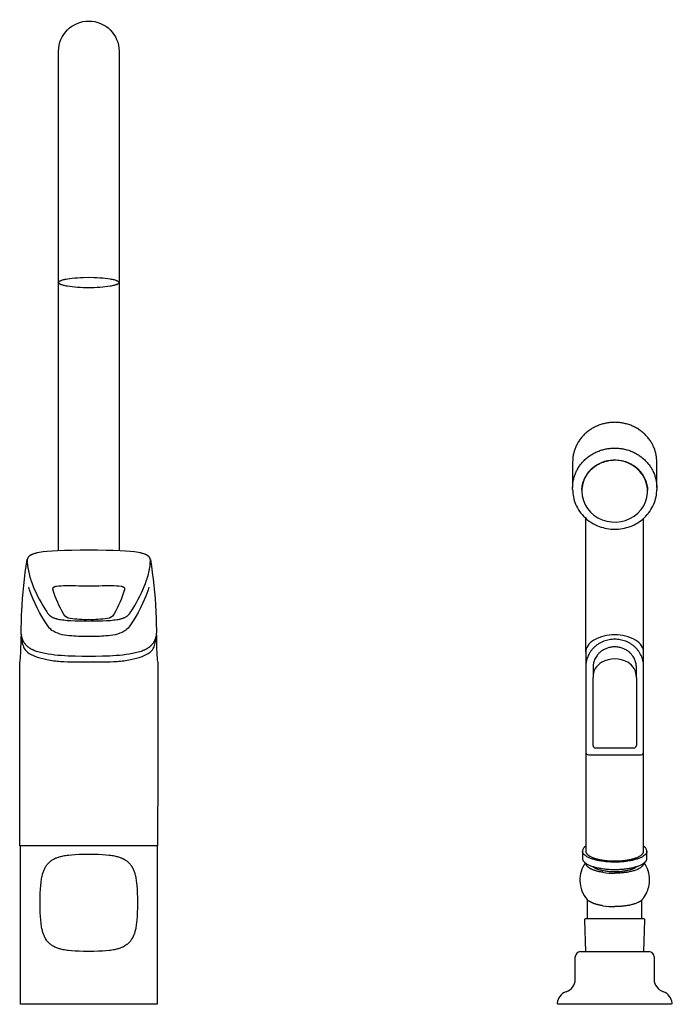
# Model space of a CAD drawing. Header units: millimetres. Extents: x -26 to 222, y 0 to 374.
import ezdxf

# ---------------------------------------------------------------- set-up
doc = ezdxf.new("R2010")
doc.units = ezdxf.units.MM
doc.header["$MEASUREMENT"] = 0
doc.layers.add('PLANNING', color=1, linetype='Continuous')

# ---------------------------------------------------------------- blocks, each defined once
blk = doc.blocks.new('83060000_f')
at = {"layer": 'PLANNING'}
for p, q in [((184, 206.25), (184, 196.45)), ((216, 196.45), (216, 206.25)), ((184, 195.77), (184, 196.45)), ((216, 196.45), (216, 195.77)), ((189, 133.92), (189, 184.78)), ((211, 58.25), (211, 184.78)), ((189, 133.92), (189, 58.25)), ((191.75, 128.14), (191.75, 124.31)), ((208.25, 124.31), (208.25, 128.14)), ((191.75, 112.03), (191.75, 124.31)), ((208.25, 124.31), (208.25, 112.03)), ((191.75, 98.44), (191.75, 112.03)), ((208.25, 112.03), (208.25, 98.44)), ((207.25, 97.44), (192.75, 97.44)), ((190, 94.86), (210, 94.86)), ((187.75, 58.25), (187.75, 55.46)), ((212.25, 55.46), (212.25, 58.25)), ((189.68, 32.54), (189.68, 39.66)), ((210.32, 32.54), (210.32, 39.66)), ((188.52, 32.02), (188.93, 20.04)), ((210.98, 32.54), (189.02, 32.54)), ((211.07, 20.04), (211.48, 32.02)), ((187, 20.04), (213, 20.04)), ((185, 9.54), (185, 18.04)), ((215, 18.04), (215, 9.54)), ((178.53, 0), (178.09, 0.5)), ((221.47, 0), (178.53, 0)), ((221.91, 0.5), (221.47, 0))]:
    blk.add_line(p, q, dxfattribs=at)
for points in [[(-11.5, 172.47), (-11.5, 362.35, -1), (11.5, 362.35), (11.5, 172.47)], [(23.41, 169.09, -0.031201), (25.5, 149.29, -0.009957), (25.7, 142.02, -0.053307), (25.48, 139.74), (25.44, 139.58), (25.41, 139.43), (25.36, 139.28), (25.32, 139.13), (25.27, 138.97), (25.21, 138.82), (25.16, 138.67), (25.09, 138.52), (25.03, 138.37), (24.96, 138.22), (24.88, 138.07), (24.8, 137.92), (24.72, 137.78), (24.64, 137.63), (24.55, 137.49), (24.45, 137.34), (24.37, 137.23), (24.29, 137.12), (24.21, 137.01), (24.12, 136.9), (24.03, 136.79), (23.94, 136.68), (23.84, 136.57), (23.74, 136.47), (23.64, 136.36), (23.53, 136.25), (23.42, 136.15), (23.3, 136.04), (23.18, 135.94), (23.05, 135.83), (22.92, 135.73), (22.78, 135.63), (22.64, 135.53), (22.5, 135.43), (22.34, 135.33), (22.19, 135.23), (22.03, 135.14), (21.86, 135.04), (21.69, 134.95), (21.51, 134.86), (21.32, 134.77), (21.13, 134.68), (20.94, 134.59), (20.74, 134.5), (20.31, 134.33), (19.86, 134.17), (19.36, 134.01), (18.84, 133.85), (18.31, 133.71), (17.75, 133.58), (17.18, 133.45), (16.6, 133.34), (15.4, 133.13), (14.17, 132.96), (12.91, 132.81), (11.64, 132.68), (10.36, 132.58), (7.83, 132.42), (5.2, 132.31), (2.56, 132.24), (0, 132.22), (-2.56, 132.24), (-5.2, 132.31), (-7.83, 132.42), (-10.36, 132.58), (-11.64, 132.68), (-12.91, 132.81), (-14.17, 132.96), (-15.4, 133.13), (-16.6, 133.34), (-17.18, 133.45), (-17.75, 133.58), (-18.31, 133.71), (-18.84, 133.85), (-19.36, 134.01), (-19.86, 134.17), (-20.31, 134.33), (-20.74, 134.5), (-20.94, 134.59), (-21.14, 134.68), (-21.33, 134.77), (-21.51, 134.86), (-21.69, 134.95), (-21.86, 135.04), (-22.03, 135.14), (-22.19, 135.23), (-22.34, 135.33), (-22.5, 135.43), (-22.64, 135.53), (-22.78, 135.63), (-22.92, 135.73), (-23.05, 135.83), (-23.18, 135.94), (-23.3, 136.04), (-23.42, 136.15), (-23.53, 136.25), (-23.64, 136.36), (-23.74, 136.47), (-23.84, 136.57), (-23.94, 136.68), (-24.04, 136.79), (-24.13, 136.9), (-24.21, 137.01), (-24.3, 137.12), (-24.38, 137.23), (-24.45, 137.34), (-24.55, 137.49), (-24.64, 137.63), (-24.72, 137.78), (-24.8, 137.92), (-24.88, 138.07), (-24.96, 138.22), (-25.03, 138.37), (-25.09, 138.52), (-25.15, 138.67), (-25.21, 138.82), (-25.27, 138.97), (-25.32, 139.13), (-25.36, 139.28), (-25.41, 139.43), (-25.44, 139.58), (-25.48, 139.74, -0.056197), (-25.7, 142.02, -0.007176), (-25.5, 149.29, -0.031236), (-23.41, 169.09)], [(22.85, 158.65), (22.52, 157.57, -0.067131), (15.86, 144.25, -0.016022), (15.35, 143.53, -0.096723), (13.48, 141.82, -0.114509), (6.48, 140.04, -0.019981), (0, 139.84, -0.019981), (-6.48, 140.04, -0.11451), (-13.48, 141.82, -0.095192), (-15.35, 143.53, -0.017475), (-15.85, 144.25, -0.067139), (-22.52, 157.57), (-22.85, 158.64)], [(9.58, 148.34), (9.49, 148.18, -0.23463), (7.1, 146.7, -0.045737), (0, 146.25, -0.045734), (-7.1, 146.7, -0.234633), (-9.49, 148.18), (-9.66, 148.49, -0.055901), (-13.5, 157.34), (-13.53, 157.45), (-13.57, 157.57), (-13.58, 157.63), (-13.59, 157.69), (-13.61, 157.75), (-13.61, 157.81), (-13.62, 157.84), (-13.62, 157.87), (-13.62, 157.89), (-13.63, 157.92), (-13.63, 157.95), (-13.63, 157.98), (-13.63, 158.01), (-13.63, 158.04), (-13.63, 158.07), (-13.62, 158.1), (-13.62, 158.12), (-13.62, 158.14), (-13.61, 158.15), (-13.61, 158.17), (-13.61, 158.18), (-13.61, 158.19), (-13.6, 158.21), (-13.6, 158.22), (-13.6, 158.23), (-13.59, 158.25), (-13.59, 158.26), (-13.58, 158.27), (-13.58, 158.29), (-13.57, 158.3), (-13.56, 158.32), (-13.56, 158.33), (-13.55, 158.34), (-13.54, 158.36), (-13.54, 158.37), (-13.53, 158.38), (-13.52, 158.4), (-13.51, 158.41), (-13.5, 158.43), (-13.49, 158.44), (-13.48, 158.45), (-13.47, 158.46), (-13.46, 158.48), (-13.45, 158.49), (-13.44, 158.5), (-13.43, 158.52), (-13.42, 158.53), (-13.4, 158.54), (-13.39, 158.56), (-13.38, 158.57), (-13.36, 158.58), (-13.35, 158.59), (-13.33, 158.61), (-13.32, 158.62), (-13.3, 158.63), (-13.28, 158.64), (-13.26, 158.65), (-13.23, 158.68), (-13.19, 158.7), (-13.15, 158.72), (-13.1, 158.75), (-13.06, 158.77), (-13.01, 158.79), (-12.96, 158.81), (-12.91, 158.83), (-12.85, 158.85), (-12.79, 158.87), (-12.73, 158.89), (-12.67, 158.91), (-12.6, 158.93), (-12.46, 158.97), (-12.3, 159, -0.03773), (-5.06, 159.18, 0.006655), (5.06, 159.18, -0.037749), (12.3, 159), (12.45, 158.97), (12.6, 158.93), (12.67, 158.91), (12.73, 158.89), (12.79, 158.87), (12.85, 158.85), (12.91, 158.83), (12.96, 158.81), (13.01, 158.79), (13.06, 158.77), (13.1, 158.75), (13.15, 158.72), (13.19, 158.7), (13.23, 158.68), (13.26, 158.65), (13.28, 158.64), (13.3, 158.63), (13.31, 158.62), (13.33, 158.61), (13.35, 158.59), (13.36, 158.58), (13.38, 158.57), (13.39, 158.56), (13.4, 158.54), (13.42, 158.53), (13.43, 158.52), (13.44, 158.5), (13.45, 158.49), (13.46, 158.48), (13.47, 158.46), (13.48, 158.45), (13.49, 158.44), (13.5, 158.42), (13.51, 158.41), (13.52, 158.4), (13.53, 158.38), (13.54, 158.37), (13.54, 158.36), (13.55, 158.34), (13.56, 158.33), (13.56, 158.32), (13.57, 158.3), (13.58, 158.29), (13.58, 158.27), (13.59, 158.26), (13.59, 158.25), (13.59, 158.23), (13.6, 158.22), (13.6, 158.21), (13.61, 158.19), (13.61, 158.18), (13.61, 158.17), (13.61, 158.15), (13.62, 158.14), (13.62, 158.12), (13.62, 158.1), (13.63, 158.07), (13.63, 158.04), (13.63, 158.01), (13.63, 157.98), (13.63, 157.95), (13.63, 157.92), (13.62, 157.89), (13.62, 157.87), (13.62, 157.84), (13.61, 157.81), (13.6, 157.75), (13.59, 157.69), (13.58, 157.63), (13.57, 157.57), (13.53, 157.45), (13.5, 157.34, -0.055903), (9.66, 148.49), (9.58, 148.34)], [(25.65, 140.77, -0.03528), (25.73, 139.94), (25.74, 139.26, 0.006494), (25.81, 134.78, 0.011985), (25.96, 131.96, 0.045885), (26.23, 129.95), (26.28, 129.7, 0.00069), (26.19, 60.2), (-26.19, 60.2, 0.00069), (-26.28, 129.7), (-26.23, 129.95, 0.045885), (-25.96, 131.96, 0.013251), (-25.81, 134.78, 0.005229), (-25.74, 139.26), (-25.73, 139.94)], [(-25.65, 140.76, 0.035057), (-25.73, 139.94), (-25.72, 139.83, 0.013954), (-25.39, 137.9, 0.0573), (-24.8, 135.88, 0.122711), (-23.34, 133.93, 0.079743), (-20.24, 132.27, 0.039782), (-15.91, 131.06, 0.032129), (-10.79, 130.39, 0.013908), (-5.41, 130.2, 0.002932), (0, 130.18, 0.001524), (5.41, 130.2, 0.015317), (10.79, 130.39, 0.03072), (15.91, 131.06, 0.041192), (20.24, 132.27, 0.084452), (23.34, 133.93, 0.134145), (24.8, 135.88, 0.046021), (25.39, 137.9, 0.012521), (25.72, 139.83), (25.73, 139.92)]]:
    blk.add_lwpolyline(points, format="xyb", dxfattribs=at)
for points in [[(0, 276.42), (2.09, 276.39), (3.16, 276.35), (4.23, 276.28), (5.28, 276.2), (6.29, 276.1), (7.25, 275.98), (8.13, 275.84), (8.54, 275.76), (8.93, 275.69), (9.29, 275.6), (9.63, 275.52), (9.93, 275.43), (10.22, 275.34), (10.35, 275.3), (10.47, 275.25), (10.58, 275.21), (10.69, 275.16), (10.79, 275.12), (10.89, 275.07), (10.98, 275.02), (11.02, 275), (11.06, 274.98), (11.09, 274.95), (11.13, 274.93), (11.16, 274.91), (11.2, 274.88), (11.23, 274.86), (11.26, 274.84), (11.28, 274.81), (11.31, 274.79), (11.33, 274.77), (11.34, 274.76), (11.35, 274.74), (11.36, 274.73), (11.37, 274.72), (11.38, 274.71), (11.39, 274.7), (11.4, 274.69), (11.41, 274.67), (11.42, 274.66), (11.43, 274.65), (11.43, 274.64), (11.44, 274.63), (11.45, 274.62), (11.45, 274.61), (11.46, 274.6), (11.46, 274.58), (11.47, 274.57), (11.47, 274.56), (11.48, 274.55), (11.48, 274.54), (11.49, 274.53), (11.49, 274.52), (11.49, 274.5), (11.49, 274.49), (11.5, 274.48), (11.5, 274.47), (11.5, 274.46), (11.5, 274.45), (11.5, 274.44), (11.5, 274.43), (11.5, 274.42), (11.5, 274.4), (11.5, 274.39), (11.5, 274.38), (11.5, 274.37), (11.49, 274.36), (11.49, 274.35), (11.49, 274.34), (11.49, 274.33), (11.48, 274.32), (11.48, 274.3), (11.47, 274.29), (11.47, 274.28), (11.46, 274.27), (11.46, 274.26), (11.45, 274.25), (11.45, 274.24), (11.44, 274.22), (11.43, 274.21), (11.43, 274.2), (11.42, 274.19), (11.41, 274.18), (11.4, 274.17), (11.39, 274.16), (11.38, 274.14), (11.37, 274.13), (11.36, 274.12), (11.35, 274.11), (11.34, 274.1), (11.33, 274.09), (11.31, 274.06), (11.28, 274.04), (11.26, 274.02), (11.23, 273.99), (11.2, 273.97), (11.16, 273.95), (11.13, 273.92), (11.09, 273.9), (11.06, 273.88), (11.02, 273.85), (10.98, 273.83), (10.89, 273.78), (10.79, 273.74), (10.69, 273.69), (10.58, 273.65), (10.47, 273.6), (10.35, 273.55), (10.22, 273.51), (9.93, 273.42), (9.63, 273.33), (9.29, 273.25), (8.93, 273.17), (8.54, 273.09), (8.13, 273.01), (7.25, 272.88), (6.29, 272.76), (5.28, 272.65), (4.23, 272.57), (3.16, 272.51), (2.09, 272.46), (0, 272.43), (-2.09, 272.46), (-3.16, 272.51), (-4.23, 272.57), (-5.28, 272.65), (-6.29, 272.76), (-7.25, 272.88), (-8.13, 273.01), (-8.54, 273.09), (-8.93, 273.17), (-9.29, 273.25), (-9.63, 273.33), (-9.93, 273.42), (-10.22, 273.51), (-10.35, 273.55), (-10.47, 273.6), (-10.58, 273.65), (-10.69, 273.69), (-10.79, 273.74), (-10.89, 273.78), (-10.98, 273.83), (-11.02, 273.85), (-11.06, 273.88), (-11.09, 273.9), (-11.13, 273.92), (-11.16, 273.95), (-11.2, 273.97), (-11.23, 273.99), (-11.26, 274.02), (-11.28, 274.04), (-11.31, 274.06), (-11.33, 274.09), (-11.34, 274.1), (-11.35, 274.11), (-11.36, 274.12), (-11.37, 274.13), (-11.38, 274.14), (-11.39, 274.16), (-11.4, 274.17), (-11.41, 274.18), (-11.42, 274.19), (-11.43, 274.2), (-11.43, 274.21), (-11.44, 274.22), (-11.45, 274.24), (-11.45, 274.25), (-11.46, 274.26), (-11.46, 274.27), (-11.47, 274.28), (-11.47, 274.29), (-11.48, 274.3), (-11.48, 274.32), (-11.49, 274.33), (-11.49, 274.34), (-11.49, 274.35), (-11.49, 274.36), (-11.5, 274.37), (-11.5, 274.38), (-11.5, 274.39), (-11.5, 274.4), (-11.5, 274.42), (-11.5, 274.43), (-11.5, 274.44), (-11.5, 274.45), (-11.5, 274.46), (-11.5, 274.47), (-11.5, 274.48), (-11.49, 274.49), (-11.49, 274.5), (-11.49, 274.52), (-11.49, 274.53), (-11.48, 274.54), (-11.48, 274.55), (-11.47, 274.56), (-11.47, 274.57), (-11.46, 274.58), (-11.46, 274.6), (-11.45, 274.61), (-11.45, 274.62), (-11.44, 274.63), (-11.43, 274.64), (-11.43, 274.65), (-11.42, 274.66), (-11.41, 274.67), (-11.4, 274.69), (-11.39, 274.7), (-11.38, 274.71), (-11.37, 274.72), (-11.36, 274.73), (-11.35, 274.74), (-11.34, 274.76), (-11.33, 274.77), (-11.31, 274.79), (-11.28, 274.81), (-11.26, 274.84), (-11.23, 274.86), (-11.2, 274.88), (-11.16, 274.91), (-11.13, 274.93), (-11.09, 274.95), (-11.06, 274.98), (-11.02, 275), (-10.98, 275.02), (-10.89, 275.07), (-10.79, 275.12), (-10.69, 275.16), (-10.58, 275.21), (-10.47, 275.25), (-10.35, 275.3), (-10.22, 275.34), (-9.93, 275.43), (-9.63, 275.52), (-9.29, 275.6), (-8.93, 275.69), (-8.54, 275.76), (-8.13, 275.84), (-7.25, 275.98), (-6.29, 276.1), (-5.28, 276.2), (-4.23, 276.28), (-3.16, 276.35), (-2.09, 276.39), (0, 276.42)], [(23.42, 168.47), (23.43, 168.63), (23.43, 168.7), (23.43, 168.78), (23.42, 168.86), (23.42, 168.93), (23.41, 169.01), (23.4, 169.09), (23.39, 169.16), (23.38, 169.23), (23.37, 169.31), (23.35, 169.38), (23.34, 169.41), (23.33, 169.45), (23.32, 169.49), (23.31, 169.52), (23.29, 169.56), (23.28, 169.59), (23.27, 169.63), (23.25, 169.66), (23.24, 169.69), (23.22, 169.72), (23.21, 169.75), (23.19, 169.78), (23.18, 169.81), (23.16, 169.84), (23.14, 169.87), (23.12, 169.9), (23.1, 169.93), (23.08, 169.96), (23.06, 169.98), (23.04, 170.01), (23, 170.06), (22.95, 170.12), (22.91, 170.17), (22.86, 170.22), (22.81, 170.27), (22.76, 170.31), (22.71, 170.36), (22.66, 170.4), (22.6, 170.45), (22.55, 170.49), (22.47, 170.55), (22.39, 170.6), (22.31, 170.66), (22.23, 170.71), (22.14, 170.76), (22.06, 170.81), (21.97, 170.85), (21.89, 170.89), (21.8, 170.94), (21.71, 170.98), (21.53, 171.05), (21.35, 171.13), (21.17, 171.19), (20.89, 171.29), (20.61, 171.38), (20.32, 171.46), (20.03, 171.54), (19.75, 171.61), (19.46, 171.67), (18.87, 171.78), (18.13, 171.91), (17.38, 172.02), (15.87, 172.18), (13.9, 172.34), (11.92, 172.45), (9.25, 172.55), (6.58, 172.6), (3.29, 172.64), (0, 172.65), (-3.29, 172.64), (-6.59, 172.6), (-9.25, 172.55), (-11.92, 172.45), (-13.9, 172.34), (-15.88, 172.18), (-17.38, 172.02), (-18.13, 171.91), (-18.87, 171.78), (-19.46, 171.67), (-19.75, 171.61), (-20.03, 171.54), (-20.32, 171.46), (-20.61, 171.38), (-20.89, 171.29), (-21.17, 171.2), (-21.35, 171.13), (-21.53, 171.06), (-21.71, 170.98), (-21.8, 170.94), (-21.89, 170.9), (-21.97, 170.85), (-22.06, 170.81), (-22.14, 170.76), (-22.23, 170.71), (-22.31, 170.66), (-22.39, 170.6), (-22.47, 170.55), (-22.55, 170.49), (-22.6, 170.45), (-22.66, 170.41), (-22.71, 170.36), (-22.76, 170.31), (-22.81, 170.27), (-22.86, 170.22), (-22.91, 170.17), (-22.96, 170.12), (-23, 170.07), (-23.04, 170.01), (-23.06, 169.98), (-23.08, 169.96), (-23.1, 169.93), (-23.12, 169.9), (-23.14, 169.87), (-23.16, 169.84), (-23.18, 169.81), (-23.19, 169.78), (-23.21, 169.75), (-23.22, 169.72), (-23.24, 169.69), (-23.25, 169.66), (-23.27, 169.63), (-23.28, 169.59), (-23.3, 169.56), (-23.31, 169.52), (-23.32, 169.49), (-23.33, 169.45), (-23.34, 169.41), (-23.35, 169.38), (-23.37, 169.31), (-23.38, 169.23), (-23.39, 169.16), (-23.4, 169.09), (-23.41, 169.01), (-23.42, 168.93), (-23.42, 168.86), (-23.43, 168.78), (-23.43, 168.7), (-23.43, 168.63), (-23.42, 168.47), (-23.39, 167.87), (-23.35, 167.26), (-23.28, 166.66), (-23.2, 166.05), (-23.1, 165.45), (-22.98, 164.84), (-22.85, 164.24), (-22.71, 163.64), (-22.55, 163.03), (-22.38, 162.43), (-22.19, 161.82), (-22, 161.22), (-21.57, 160.02), (-21.1, 158.81), (-20.59, 157.61), (-20.04, 156.41), (-19.45, 155.2), (-18.83, 154), (-18.16, 152.8), (-17.46, 151.61), (-16.73, 150.41), (-15.96, 149.21), (-15.67, 148.78), (-15.52, 148.57), (-15.44, 148.47), (-15.36, 148.37), (-15.27, 148.27), (-15.18, 148.17), (-15.09, 148.07), (-14.99, 147.97), (-14.89, 147.88), (-14.79, 147.79), (-14.68, 147.7), (-14.56, 147.61), (-14.44, 147.52), (-14.31, 147.44), (-14.18, 147.36), (-14.04, 147.28), (-13.89, 147.2), (-13.74, 147.12), (-13.57, 147.05), (-13.4, 146.97), (-13.23, 146.9), (-13.04, 146.84), (-12.85, 146.77), (-12.65, 146.71), (-12.44, 146.65), (-12.22, 146.59), (-11.99, 146.53), (-11.76, 146.48), (-11.26, 146.37), (-10.73, 146.28), (-10.15, 146.2), (-9.55, 146.12), (-8.23, 145.99), (-6.77, 145.89), (-5.2, 145.82), (-3.52, 145.77), (0, 145.74), (3.52, 145.77), (5.2, 145.82), (6.77, 145.89), (8.23, 145.99), (9.55, 146.12), (10.15, 146.2), (10.73, 146.28), (11.26, 146.37), (11.76, 146.48), (11.99, 146.53), (12.22, 146.59), (12.44, 146.65), (12.65, 146.71), (12.85, 146.77), (13.04, 146.84), (13.23, 146.9), (13.4, 146.97), (13.57, 147.05), (13.74, 147.12), (13.89, 147.2), (14.04, 147.28), (14.18, 147.36), (14.31, 147.44), (14.44, 147.52), (14.56, 147.61), (14.68, 147.7), (14.79, 147.79), (14.89, 147.88), (14.99, 147.97), (15.09, 148.07), (15.18, 148.17), (15.27, 148.27), (15.36, 148.37), (15.44, 148.47), (15.52, 148.57), (15.67, 148.78), (15.96, 149.21), (16.73, 150.41), (17.46, 151.61), (18.16, 152.8), (18.83, 154), (19.45, 155.2), (20.04, 156.41), (20.59, 157.61), (21.1, 158.81), (21.57, 160.02), (22, 161.22), (22.19, 161.82), (22.38, 162.43), (22.55, 163.03), (22.7, 163.63), (22.85, 164.24), (22.98, 164.84), (23.09, 165.45), (23.19, 166.05), (23.28, 166.66), (23.34, 167.26), (23.39, 167.86), (23.42, 168.47)], [(26.01, 60.2), (26.01, 0), (-26.01, 0), (-26.01, 60.2)], [(15.24, 53.83), (15.48, 53.56), (15.7, 53.29), (15.91, 53.02), (16.11, 52.75), (16.29, 52.48), (16.37, 52.34), (16.46, 52.21), (16.54, 52.07), (16.61, 51.93), (16.69, 51.79), (16.76, 51.65), (16.83, 51.51), (16.9, 51.37), (17.03, 51.08), (17.15, 50.79), (17.26, 50.49), (17.36, 50.17), (17.46, 49.85), (17.56, 49.52), (17.64, 49.17), (17.74, 48.76), (17.84, 48.32), (17.92, 47.85), (18, 47.37), (18.08, 46.85), (18.15, 46.31), (18.28, 45.13), (18.38, 43.8), (18.45, 42.3), (18.5, 40.58), (18.52, 38.6), (18.5, 36.62), (18.45, 34.9), (18.38, 33.4), (18.28, 32.07), (18.15, 30.89), (18.08, 30.35), (18, 29.83), (17.92, 29.35), (17.84, 28.88), (17.74, 28.44), (17.64, 28.03), (17.56, 27.68), (17.46, 27.35), (17.36, 27.03), (17.26, 26.71), (17.15, 26.41), (17.03, 26.12), (16.9, 25.83), (16.83, 25.69), (16.76, 25.55), (16.69, 25.41), (16.61, 25.27), (16.54, 25.13), (16.46, 24.99), (16.37, 24.86), (16.29, 24.72), (16.11, 24.45), (15.91, 24.18), (15.7, 23.91), (15.48, 23.64), (15.24, 23.37), (14.96, 23.13), (14.69, 22.9), (14.42, 22.69), (14.15, 22.5), (13.88, 22.31), (13.74, 22.23), (13.61, 22.14), (13.47, 22.06), (13.33, 21.99), (13.2, 21.91), (13.06, 21.84), (12.92, 21.77), (12.77, 21.7), (12.49, 21.57), (12.19, 21.45), (11.89, 21.34), (11.58, 21.24), (11.25, 21.14), (10.92, 21.04), (10.57, 20.96), (10.16, 20.86), (9.72, 20.76), (9.25, 20.68), (8.77, 20.6), (8.25, 20.52), (7.71, 20.45), (6.53, 20.32), (5.2, 20.22), (3.7, 20.15), (1.98, 20.1), (0, 20.08), (-1.98, 20.1), (-3.7, 20.15), (-5.2, 20.22), (-6.53, 20.32), (-7.71, 20.45), (-8.25, 20.52), (-8.77, 20.6), (-9.25, 20.68), (-9.72, 20.76), (-10.16, 20.86), (-10.57, 20.96), (-10.92, 21.04), (-11.25, 21.14), (-11.58, 21.24), (-11.89, 21.34), (-12.19, 21.45), (-12.49, 21.57), (-12.77, 21.7), (-12.92, 21.77), (-13.06, 21.84), (-13.2, 21.91), (-13.33, 21.99), (-13.47, 22.06), (-13.61, 22.14), (-13.74, 22.23), (-13.88, 22.31), (-14.15, 22.5), (-14.42, 22.69), (-14.69, 22.9), (-14.96, 23.13), (-15.24, 23.37), (-15.48, 23.64), (-15.7, 23.91), (-15.91, 24.18), (-16.11, 24.45), (-16.29, 24.72), (-16.37, 24.86), (-16.46, 24.99), (-16.54, 25.13), (-16.61, 25.27), (-16.69, 25.41), (-16.76, 25.55), (-16.83, 25.69), (-16.9, 25.83), (-17.03, 26.12), (-17.15, 26.41), (-17.26, 26.71), (-17.36, 27.03), (-17.46, 27.35), (-17.56, 27.68), (-17.64, 28.03), (-17.74, 28.44), (-17.84, 28.88), (-17.92, 29.35), (-18, 29.83), (-18.08, 30.35), (-18.15, 30.89), (-18.28, 32.07), (-18.38, 33.4), (-18.45, 34.9), (-18.5, 36.62), (-18.52, 38.6), (-18.5, 40.58), (-18.45, 42.3), (-18.38, 43.8), (-18.28, 45.13), (-18.15, 46.31), (-18.08, 46.85), (-18, 47.37), (-17.92, 47.85), (-17.84, 48.32), (-17.74, 48.76), (-17.64, 49.17), (-17.56, 49.52), (-17.46, 49.85), (-17.36, 50.17), (-17.26, 50.49), (-17.15, 50.79), (-17.03, 51.08), (-16.9, 51.37), (-16.83, 51.51), (-16.76, 51.65), (-16.69, 51.79), (-16.61, 51.93), (-16.54, 52.07), (-16.46, 52.21), (-16.37, 52.34), (-16.29, 52.48), (-16.11, 52.75), (-15.91, 53.02), (-15.7, 53.29), (-15.48, 53.56), (-15.24, 53.83), (-14.96, 54.07), (-14.69, 54.3), (-14.42, 54.51), (-14.15, 54.7), (-13.88, 54.89), (-13.74, 54.97), (-13.61, 55.06), (-13.47, 55.14), (-13.33, 55.21), (-13.2, 55.29), (-13.06, 55.36), (-12.92, 55.43), (-12.77, 55.5), (-12.49, 55.63), (-12.19, 55.75), (-11.89, 55.86), (-11.58, 55.96), (-11.25, 56.06), (-10.92, 56.16), (-10.57, 56.24), (-10.16, 56.34), (-9.72, 56.44), (-9.25, 56.52), (-8.77, 56.6), (-8.25, 56.68), (-7.71, 56.75), (-6.53, 56.88), (-5.2, 56.98), (-3.7, 57.05), (-1.98, 57.1), (0, 57.12), (1.98, 57.1), (3.7, 57.05), (5.2, 56.98), (6.53, 56.88), (7.71, 56.75), (8.25, 56.68), (8.77, 56.6), (9.25, 56.52), (9.72, 56.44), (10.16, 56.34), (10.57, 56.24), (10.92, 56.16), (11.25, 56.06), (11.58, 55.96), (11.89, 55.86), (12.19, 55.75), (12.49, 55.63), (12.77, 55.5), (12.92, 55.43), (13.06, 55.36), (13.2, 55.29), (13.33, 55.21), (13.47, 55.14), (13.61, 55.06), (13.74, 54.97), (13.88, 54.89), (14.15, 54.7), (14.42, 54.51), (14.69, 54.3), (14.96, 54.07), (15.24, 53.83)]]:
    blk.add_lwpolyline(points, dxfattribs=at)
for centre, radius, start, end in [((200.18, 194.3), 12.53, 24.9186, 90.8334), ((201.26, 195.07), 11.23, 312.4328, 23.6635), ((198.36, 195.77), 14.36, 180, 202.9379), ((199.26, 195.28), 11.76, 180.9449, 249.8854), ((201.65, 195.76), 14.35, 337.054, 0.0081), ((198.99, 196.03), 15.05, 202.9379, 226.942), ((201, 196.04), 15.06, 313.0661, 337.054), ((199.76, 196.85), 16.17, 226.942, 249.665), ((199.99, 196.42), 13.09, 248.6303, 312.5444), ((200.25, 196.84), 16.16, 290.3269, 313.0661), ((200, 197.5), 16.86, 249.665, 270.0041), ((200, 197.51), 16.87, 270.0041, 290.3269), ((199.67, 125.2), 15.3, 88.7586, 119.646), ((200.33, 125.2), 15.3, 60.354, 91.2414), ((200, 121.22), 10.13, 60.7386, 119.2614), ((198.3, 124.37), 6.55, 119.7335, 180.5474), ((201.7, 124.37), 6.55, 359.4526, 60.2665), ((192.75, 98.44), 1, 180, 270), ((207.25, 98.44), 1, 270, 360), ((190, 95.86), 1, 180, 270), ((210, 95.86), 1, 270, 0), ((190.12, 57.99), 2.38, 118.0045, 173.7256), ((209.88, 57.99), 2.38, 6.2744, 61.9955), ((198.11, 47.21), 11.36, 144.8532, 181.1173), ((201.93, 47.23), 11.32, 0.6753, 35.1875), ((199.94, 79.7), 29.86, 261.3407, 270.1192), ((197.95, 47.2), 11.2, 181.1173, 221.1303), ((201.53, 47.35), 11.72, 334.0902, 0.0402), ((201.94, 47.21), 11.29, 319.2137, 333.8141), ((199.94, 67.01), 29.86, 261.3407, 270.1192), ((189.02, 32.04), 0.5, 90, 181.9749), ((210.98, 32.04), 0.5, 358.0251, 90), ((187, 18.04), 2, 90, 180), ((213, 18.04), 2, 0, 90), ((180, 9.54), 5, 287.4576, 0), ((220, 9.54), 5, 180, 252.5424), ((182.97, 0.31), 4.69, 108.2201, 144.6717), ((217.03, 0.31), 4.69, 35.3283, 71.7799), ((184.15, -0.53), 6.14, 144.6717, 170.4204), ((215.85, -0.53), 6.14, 9.5796, 35.3283)]:
    blk.add_arc(centre, radius, start, end, dxfattribs=at)
for points, weights, degree in [([(200, 221.28), (184, 221.28), (184, 206.25)], [1, 0.707106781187, 1], 2), ([(216, 206.25), (216, 221.28), (200, 221.28)], [1, 0.707106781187, 1], 2), ([(184, 196.45), (184, 211.49), (200, 211.49)], [1, 0.707106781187, 1], 2), ([(200, 211.49), (216, 211.49), (216, 196.45)], [1, 0.707106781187, 1], 2), ([(200, 206.83), (187.5, 206.83), (187.5, 195.08)], [1, 0.707106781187, 1], 2), ([(187.51, 195.61), (187.87, 207), (200, 207)], [0.987892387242, 0.713291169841, 1], 2), ([(200, 207), (212.31, 207), (212.5, 195.44)], [1, 0.710333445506, 0.993617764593], 2), ([(200, 138.79), (189, 138.79), (189, 128.45)], [1, 0.707106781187, 1], 2), ([(211, 128.45), (211, 138.79), (200, 138.79)], [1, 0.707106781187, 1], 2), ([(208.25, 128.14), (208.25, 143.64), (191.75, 143.64), (191.75, 128.14)], [1, 0.333333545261, 0.333333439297, 1], 3), ([(200, 54.06), (187.75, 54.06), (187.75, 58.25)], [1, 0.707106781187, 1], 2), ([(189, 58.25), (189, 54.49), (200, 54.49)], [1, 0.707106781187, 1], 2), ([(200, 54.49), (211, 54.49), (211, 58.25)], [1, 0.707106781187, 1], 2), ([(212.25, 58.25), (212.25, 54.06), (200, 54.06)], [1, 0.707106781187, 1], 2), ([(187.75, 55.46), (187.75, 51.27), (200, 51.27)], [1, 0.707106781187, 1], 2), ([(195.44, 50.18), (191.71, 50.76), (189.08, 51.97), (189.06, 53.57)], [1, 0.805942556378, 0.708734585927, 0.708376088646], 3), ([(191.55, 52.43), (193.83, 50.47), (200, 50.47)], [0.889674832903, 0.780821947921, 1], 2), ([(200, 51.27), (212.25, 51.27), (212.25, 55.46)], [1, 0.707107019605, 1], 2), ([(210.94, 53.57), (210.92, 51.08), (205.46, 49.84), (200, 49.84)], [0.500000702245, 0.500395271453, 0.667061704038, 1], 3), ([(200, 50.47), (206.17, 50.47), (208.45, 52.43)], [1, 0.780821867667, 0.889674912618], 2), ([(195.44, 37.49), (192.69, 37.92), (190.47, 38.72), (189.51, 39.84)], [1, 0.849331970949, 0.757045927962, 0.723141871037], 3), ([(210.49, 39.84), (208.89, 37.98), (204.36, 37.15), (200, 37.15)], [0.51042300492, 0.551601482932, 0.714793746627, 0.999999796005], 3)]:
    blk.add_rational_spline(points, weights, degree=degree, dxfattribs=at)
for points, knots in [([(192.1, 138.5), (191.03, 137.84), (190.25, 137.08), (189.25, 135.53), (189, 134.72), (189, 133.92)], [30.836635, 30.836635, 30.836635, 30.836635, 36.567715, 36.567715, 42.307335, 42.307335, 42.307335, 42.307335]), ([(211, 133.92), (211, 134.72), (210.75, 135.53), (209.75, 137.08), (208.97, 137.84), (207.9, 138.5)], [0, 0, 0, 0, 5.73962, 5.73962, 11.4707, 11.4707, 11.4707, 11.4707])]:
    blk.add_open_spline(points, degree=3, knots=knots, dxfattribs=at)

msp = doc.modelspace()

# ---------------------------------------------------------------- block references
msp.add_blockref('83060000_f', (0, 0))

doc.saveas('drawing.dxf')
